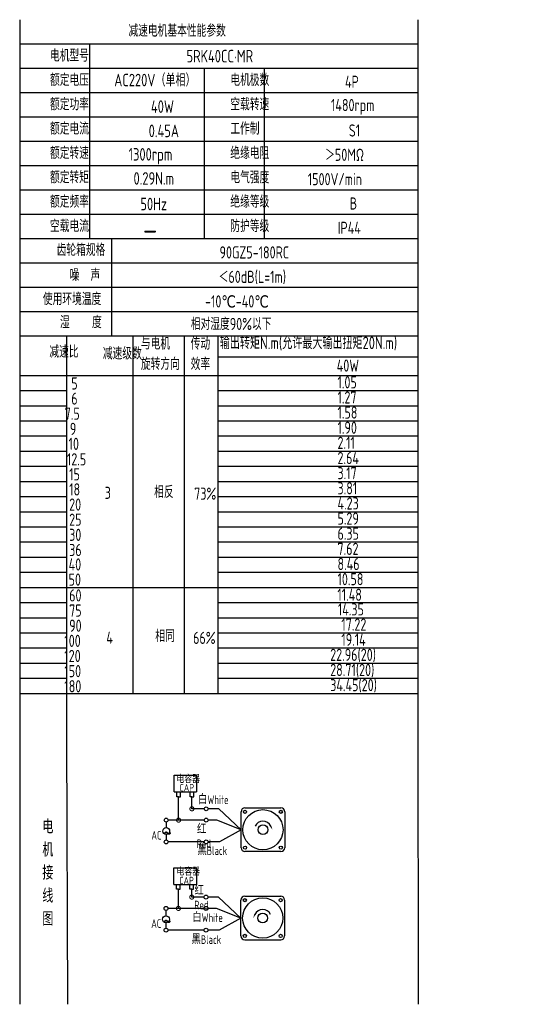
# Model space of a CAD drawing. Header units: inches. Extents: x 837 to 6223, y -2862 to 3098.
# Tile 128 of 139: x 5169 to 5492, y 1168 to 1804. Entities that reach past the tile are written whole.
import ezdxf

# ---------------------------------------------------------------- set-up
doc = ezdxf.new("R2010")
doc.units = ezdxf.units.IN
doc.header["$LTSCALE"] = 10
doc.header["$MEASUREMENT"] = 0
for name, color, linetype in [('1轮廓实线层', 7, 'Continuous'), ('2细线层', 4, 'Continuous'), ('6文字层', 3, 'Continuous'), ('7标注层', 4, 'Continuous')]:
    doc.layers.add(name, color=color, linetype=linetype)
doc.styles.add('PC_TEXTSTYLE', font='isocp.shx', dxfattribs={"width": 0.8, "bigfont": 'HZFS.SHX'})

# ---------------------------------------------------------------- blocks, each defined once
blk = doc.blocks.new('_DotSmall')
at = {"color": 0, "linetype": 'ByBlock', "const_width": 0.5}
blk.add_lwpolyline([(-0.0625, 0, 1), (0.0625, 0, 1)], format="xyb", close=True, dxfattribs=at)

msp = doc.modelspace()

# ---------------------------------------------------------------- linework, layer by layer
at = {"layer": '1轮廓实线层'}
for p, q in [((5168.98858, 1803.68536), (5168.98858, 1636.74479)), ((5168.98858, 1803.68536), (5168.98858, 1630.89946)), ((5425.93542, 1803.68536), (5425.93542, 1356.76006)), ((5168.98858, 1633.17319), (5168.98858, 1328.69889)), ((5168.98858, 1627.20281), (5168.98858, 1312.06753)), ((5168.98858, 1371.87948), (5168.98858, 1168.34795)), ((5168.98858, 1356.76006), (5168.98858, 1168.34795)), ((5425.93542, 1356.76006), (5426.24751, 1168.34796))]:
    msp.add_line(p, q, dxfattribs=at)
at = {"layer": '1轮廓实线层', "color": 4}
for p, q in [((5297.01192, 1586.15319), (5425.93542, 1586.15319)), ((5297.01192, 1574.14208), (5339.92704, 1574.14208))]:
    msp.add_line(p, q, dxfattribs=at)
at = {"layer": '2细线层'}
for p, q in [((5425.93542, 1787.97755), (5168.98858, 1787.97755)), ((5213.99675, 1787.97755), (5213.99675, 1662.31508)), ((5425.93542, 1772.26974), (5168.98858, 1772.26974)), ((5287.97841, 1772.26974), (5287.97841, 1662.31508)), ((5326.7227, 1772.26974), (5326.7227, 1662.31508)), ((5425.93542, 1756.56194), (5168.98858, 1756.56194)), ((5425.93542, 1740.85413), (5168.98858, 1740.85413)), ((5425.93542, 1725.14632), (5168.98858, 1725.14632)), ((5425.93542, 1709.43851), (5168.98858, 1709.43851)), ((5425.93542, 1693.7307), (5168.98858, 1693.7307)), ((5425.93542, 1678.02289), (5168.98858, 1678.02289)), ((5425.93542, 1662.31508), (5168.98858, 1662.31508)), ((5228.27648, 1662.31508), (5228.27648, 1599.48385)), ((5425.93542, 1646.60727), (5168.98858, 1646.60727)), ((5425.93542, 1630.89946), (5168.98858, 1630.89946)), ((5425.93542, 1630.89946), (5168.98858, 1630.89946)), ((5425.93542, 1615.19166), (5168.98858, 1615.19166)), ((5425.93542, 1615.19166), (5168.98858, 1615.19166)), ((5361.47181, 1599.48385), (5168.98858, 1599.48385)), ((5425.93542, 1599.48385), (5168.98858, 1599.48385)), ((5199.51485, 1339.64994), (5199.51485, 1599.48385)), ((5242.17223, 1368.96146), (5242.17223, 1599.48385)), ((5275.34481, 1368.96146), (5275.34481, 1599.48385)), ((5297.01192, 1368.96146), (5297.01192, 1599.48385)), ((5168.98858, 1574.14208), (5425.93542, 1574.14208)), ((5168.98858, 1564.37157), (5199.51485, 1564.37157)), ((5297.01192, 1564.37157), (5425.93542, 1564.37157)), ((5168.98858, 1554.60107), (5199.51485, 1554.60107)), ((5297.01192, 1554.60107), (5425.93542, 1554.60107)), ((5168.98858, 1544.83056), (5199.51485, 1544.83056)), ((5297.01192, 1544.83056), (5425.93542, 1544.83056)), ((5168.98858, 1535.06005), (5199.51485, 1535.06005)), ((5297.01192, 1535.06005), (5425.93542, 1535.06005)), ((5168.98858, 1525.28955), (5199.51485, 1525.28955)), ((5297.01192, 1525.28955), (5425.93542, 1525.28955)), ((5168.98858, 1515.51904), (5199.51485, 1515.51904)), ((5297.01192, 1515.51904), (5425.93542, 1515.51904)), ((5168.98858, 1505.74854), (5199.51485, 1505.74854)), ((5297.01192, 1505.74854), (5425.93542, 1505.74854)), ((5168.98858, 1495.97803), (5199.51485, 1495.97803)), ((5297.01192, 1495.97803), (5425.93542, 1495.97803)), ((5168.98858, 1486.20753), (5199.51485, 1486.20753)), ((5297.01192, 1486.20753), (5425.93542, 1486.20753)), ((5168.98858, 1476.43702), (5199.51485, 1476.43702)), ((5297.01192, 1476.43702), (5425.93542, 1476.43702)), ((5168.98858, 1466.66652), (5199.51485, 1466.66652)), ((5297.01192, 1466.66652), (5425.93542, 1466.66652)), ((5168.98858, 1456.89601), (5199.51485, 1456.89601)), ((5297.01192, 1456.89601), (5425.93542, 1456.89601)), ((5168.98858, 1447.1255), (5199.51485, 1447.1255)), ((5297.01192, 1447.1255), (5425.93542, 1447.1255)), ((5168.98858, 1437.355), (5297.01192, 1437.355)), ((5297.01192, 1437.355), (5425.93542, 1437.355)), ((5168.98858, 1427.58449), (5199.51485, 1427.58449)), ((5297.01192, 1427.58449), (5425.93542, 1427.58449)), ((5168.98858, 1417.81399), (5199.51485, 1417.81399)), ((5297.01192, 1417.81399), (5425.93542, 1417.81399)), ((5168.98858, 1408.04348), (5199.51485, 1408.04348)), ((5297.01192, 1408.04348), (5425.93542, 1408.04348)), ((5168.98858, 1398.27298), (5199.51485, 1398.27298)), ((5297.01192, 1398.27298), (5425.93542, 1398.27298)), ((5168.98858, 1388.50247), (5199.51485, 1388.50247)), ((5297.01192, 1388.50247), (5425.93542, 1388.50247)), ((5168.98858, 1378.73197), (5199.51485, 1378.73197)), ((5297.01192, 1378.73197), (5425.93542, 1378.73197)), ((5168.98858, 1368.96146), (5297.01192, 1368.96146)), ((5297.01192, 1368.96146), (5425.93542, 1368.96146)), ((5199.96578, 1168.34796), (5199.51485, 1339.64994)), ((5268.62828, 1305.44632), (5268.62828, 1316.12522)), ((5268.62828, 1316.12522), (5283.16062, 1316.12522)), ((5283.16062, 1316.12522), (5283.16062, 1305.44632)), ((5268.62828, 1305.44632), (5283.1023, 1305.44632)), ((5270.33193, 1302.2502), (5270.33193, 1305.44632)), ((5272.6792, 1302.2502), (5272.6792, 1305.44632)), ((5278.93778, 1302.25778), (5278.93778, 1305.45389)), ((5281.28505, 1302.25778), (5281.28505, 1305.45389)), ((5271.53948, 1302.2502), (5270.33193, 1302.2502)), ((5271.50557, 1302.2502), (5272.71312, 1302.2502)), ((5271.53948, 1287.1937), (5271.53948, 1302.2502)), ((5280.14533, 1302.25778), (5278.93778, 1302.25778)), ((5280.11141, 1302.25778), (5281.31896, 1302.25778)), ((5280.14533, 1294.49268), (5280.14533, 1302.28899)), ((5288.09188, 1294.49268), (5280.14533, 1294.49268)), ((5297.42255, 1294.49268), (5290.60694, 1294.49268)), ((5311.85155, 1280.994), (5297.42255, 1294.49268)), ((5288.09772, 1287.1937), (5271.53948, 1287.1937)), ((5311.85155, 1280.994), (5297.85952, 1273.13402)), ((5288.09188, 1273.13402), (5264.82341, 1273.13402)), ((5297.85952, 1273.13402), (5290.60694, 1273.13402)), ((5268.54436, 1245.75657), (5268.54436, 1256.43547)), ((5268.54436, 1256.43547), (5283.0767, 1256.43547)), ((5283.0767, 1256.43547), (5283.0767, 1245.75657)), ((5268.54436, 1245.75657), (5283.01838, 1245.75657)), ((5270.24801, 1242.56045), (5270.24801, 1245.75657)), ((5272.59528, 1242.56045), (5272.59528, 1245.75657)), ((5278.85386, 1242.56803), (5278.85386, 1245.76414)), ((5281.20113, 1242.56803), (5281.20113, 1245.76414)), ((5271.45556, 1242.56045), (5270.24801, 1242.56045)), ((5271.42165, 1230.22998), (5271.42165, 1242.56045)), ((5271.42165, 1242.56045), (5272.6292, 1242.56045)), ((5280.06141, 1242.56803), (5278.85386, 1242.56803)), ((5280.02749, 1242.56803), (5281.23504, 1242.56803)), ((5280.02749, 1237.52896), (5280.02749, 1242.56159)), ((5287.97405, 1237.52896), (5280.02749, 1237.52896)), ((5297.30472, 1237.52896), (5290.48911, 1237.52896)), ((5311.73371, 1224.03028), (5297.30472, 1237.52896)), ((5287.97989, 1230.22998), (5271.42165, 1230.22998)), ((5311.73371, 1224.03028), (5297.74169, 1216.1703)), ((5287.97405, 1216.1703), (5264.70557, 1216.1703)), ((5297.74169, 1216.1703), (5290.48911, 1216.1703)), ((5314.24305, 1209.91527), (5337.4544, 1209.91527))]:
    msp.add_line(p, q, dxfattribs=at)
at = {"layer": '2细线层', "color": 4}
for p, q in [((5311.85155, 1269.38832), (5311.85155, 1292.59968)), ((5314.36088, 1295.10901), (5337.57224, 1295.10901)), ((5340.08157, 1292.59968), (5340.08157, 1269.38832)), ((5337.57224, 1266.87899), (5314.36088, 1266.87899)), ((5315.38872, 1266.87899), (5314.36088, 1266.87899)), ((5311.73371, 1212.4246), (5311.73371, 1235.63596)), ((5314.24305, 1238.14529), (5337.4544, 1238.14529)), ((5339.96374, 1235.63596), (5339.96374, 1212.4246))]:
    msp.add_line(p, q, dxfattribs=at)
at = {"layer": '2细线层'}
for points in [[(5331.00043, 1283.34133, 0, 0, 0), (5331.00043, 1283.34133, 0.941, 0, 0), (5332.12698, 1280.92544, 0, 0, 0)], [(5320.81485, 1226.37761, 0, 0, 0), (5320.81485, 1226.37761, 0.941, 0, 0), (5319.6883, 1223.96172, 0, 0, 0)]]:
    msp.add_lwpolyline(points, format="xyseb", dxfattribs=at)
for centre in [(5289.34941, 1294.49268), (5263.51098, 1287.1937), (5289.35525, 1287.1937), (5263.53172, 1273.13402), (5289.34941, 1273.13402), (5289.23158, 1237.52896), (5263.39315, 1230.22998), (5289.23742, 1230.22998), (5263.41389, 1216.1703), (5289.23158, 1216.1703)]:
    msp.add_circle(centre, 1.25753, dxfattribs=at)
at = {"layer": '2细线层', "color": 4}
for centre, radius in [((5325.96656, 1280.994), 12.99077), ((5314.43317, 1292.52739), 1.01942), ((5337.49995, 1292.52739), 1.01942), ((5325.96656, 1280.994), 3.13667), ((5314.43317, 1269.46061), 1.01942), ((5337.49995, 1269.46061), 1.01942), ((5325.84873, 1224.03028), 12.99077), ((5314.31533, 1235.56367), 1.01942), ((5337.38212, 1235.56367), 1.01942), ((5325.84873, 1224.03028), 3.13667), ((5314.31533, 1212.49689), 1.01942), ((5337.38212, 1212.49689), 1.01942)]:
    msp.add_circle(centre, radius, dxfattribs=at)
for centre, start, end in [((5314.36088, 1292.59968), 90, 180), ((5337.57224, 1292.59968), 0, 90), ((5314.36088, 1269.38832), 180, 270), ((5337.57224, 1269.38832), 270, 0), ((5314.24305, 1235.63596), 90, 180), ((5337.4544, 1235.63596), 0, 90), ((5314.24305, 1212.4246), 180, 270), ((5337.4544, 1212.4246), 270, 0)]:
    msp.add_arc(centre, 2.50934, start, end, dxfattribs=at)
at = {"layer": '2细线层'}
for centre in [(5325.96656, 1280.994), (5325.84873, 1224.03028)]:
    msp.add_arc(centre, 5.55426, 25, 156.22351377, dxfattribs=at)
at = {"layer": '7标注层'}
for p, q in [((5263.52445, 1285.93624), (5263.52669, 1282.37619)), ((5271.53948, 1287.1937), (5264.76851, 1287.1937)), ((5296.13132, 1287.1937), (5290.61279, 1287.1937)), ((5311.85155, 1280.994), (5296.13132, 1287.1937)), ((5263.52948, 1277.9516), (5263.53172, 1274.39155)), ((5263.40662, 1228.97252), (5263.40886, 1225.41247)), ((5271.42165, 1230.22998), (5264.65068, 1230.22998)), ((5296.01348, 1230.22998), (5290.49495, 1230.22998)), ((5311.73371, 1224.03028), (5296.01348, 1230.22998)), ((5263.41164, 1220.98788), (5263.41389, 1217.42783))]:
    msp.add_line(p, q, dxfattribs=at)
for centre in [(5263.52809, 1280.16389), (5263.41025, 1223.20018)]:
    msp.add_circle(centre, 2.21229, dxfattribs=at)

# ---------------------------------------------------------------- block references
at = {"layer": '2细线层'}
for p, xscale, yscale, zscale, rotation in [((5280.14533, 1294.49268), 5.299573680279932, 5.299573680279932, 5.299573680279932, 0.05529606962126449), ((5271.53948, 1287.1937), 5.299573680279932, 5.299573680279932, 5.299573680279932, 0.05529606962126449), ((5280.02749, 1237.52896), 5.299573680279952, 5.299573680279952, 5.299573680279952, 0.05529606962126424), ((5271.42165, 1230.22998), 5.299573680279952, 5.299573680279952, 5.299573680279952, 0.05529606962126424)]:
    msp.add_blockref('_DotSmall', p, dxfattribs=dict(at, xscale=xscale, yscale=yscale, zscale=zscale, rotation=rotation))

# ---------------------------------------------------------------- texts
at = {"layer": '6文字层', "style": 'PC_TEXTSTYLE'}
for s, insert, char_height, width, attachment_point in [('{\\C3;减速电机基本性能参数}', (5239.18052, 1800.51442), 7.8539044, 91.6376662, 1), ('{\\C3;         电机型号 }', (5156.22369, 1784.46558), 7.8539044, 91.6376662, 1), ('\\pi23.001;{\\C3;      5RK40CC·MR}', (5231.4395, 1784.21797), 8.100556, 112.3650494, 1), ('{\\C3;         额定电压}', (5156.22369, 1768.75777), 7.8539044, 91.6376662, 1), ('{\\C3;       AC220V（单相）}', (5204.06857, 1768.792), 8.100556, 94.5155433, 1), ('{\\C3;         电机极数}', (5272.60073, 1768.75777), 7.8539044, 91.6376662, 1), ('{\\C3;         4P}', (5346.61977, 1767.55218), 7.8539044, 91.6376662, 1), ('{\\C3;         额定功率}', (5156.22369, 1753.04996), 7.8539044, 91.6376662, 1), ('{\\C3;         空载转速}', (5272.60073, 1753.04996), 7.8539044, 91.6376662, 1), ('{\\C3;              40W}', (5201.83128, 1751.65181), 8.100556, 94.5155433, 1), ('{\\C3;          1480rpm}', (5333.95067, 1752.52632), 7.8539044, 91.6376662, 1), ('{\\C3;         额定电流}', (5156.22369, 1737.34215), 7.8539044, 91.6376662, 1), ('{\\C3;              0.45A}', (5200.35484, 1735.97748), 8.100556, 94.5155433, 1), ('{\\C3;         工作制}', (5272.60073, 1737.34215), 7.8539044, 91.6376662, 1), ('{\\C3;           S1}', (5341.88655, 1736.13656), 7.8539044, 91.6376662, 1), ('{\\C3;         额定转速}', (5156.22369, 1721.63435), 7.8539044, 91.6376662, 1), ('{\\C3;         绝缘电阻}', (5272.60073, 1721.63435), 7.8539044, 91.6376662, 1), ('{\\C3;       1300rpm}', (5213.32349, 1720.85381), 8.100556, 94.5155433, 1), ('{\\C3;       ＞50MΩ}', (5340.99908, 1720.42875), 7.8539044, 91.6376662, 1), ('{\\C3;         额定转矩}', (5156.22369, 1705.92654), 7.8539044, 91.6376662, 1), ('{\\C3;       0.29N.m}', (5216.5183, 1705.30792), 8.100556, 94.5155433, 1), ('{\\C3;         电气强度}', (5272.60073, 1705.92654), 7.8539044, 91.6376662, 1), ('{\\C3;  1500V/min}', (5347.74663, 1704.72095), 7.8539044, 91.6376662, 1), ('{\\C3;         额定频率}', (5156.22369, 1690.21873), 7.8539044, 91.6376662, 1), ('{\\C3;         绝缘等级}', (5272.60073, 1690.21873), 7.8539044, 91.6376662, 1), ('{\\C3;        50Hz}', (5217.24768, 1688.80808), 8.100556, 94.5155433, 1), ('{\\C3;          B}', (5346.02811, 1689.01314), 7.8539044, 91.6376662, 1), ('{\\C3;         空载电流}', (5156.22369, 1674.51092), 7.8539044, 91.6376662, 1), ('{\\C3;         防护等级}', (5272.60073, 1674.51092), 7.8539044, 91.6376662, 1), ('{\\C3;         IP44}', (5341.88655, 1673.30533), 7.8539044, 91.6376662, 1), ('{\\C3;        \\H1.6708x;—}', (5220.00416, 1674.86439), 7.8539044, 91.6376662, 1), ('{\\C3;              齿轮箱规格}', (5142.52779, 1659.08378), 7.8539044, 91.6376662, 1), ('{\\C3;             90GZ5-180RC}', (5251.26496, 1657.4436), 7.8539044, 91.6376662, 1), ('{\\C3;              噪  声}', (5150.90586, 1642.88811), 7.8539044, 91.6376662, 1), ('{\\C3;              ＜60dB(L=1m)}', (5247.13195, 1641.68769), 7.8539044, 91.6376662, 1), ('{\\C3;       使用环境温度}', (5158.80043, 1627.38749), 7.8539044, 91.6376662, 1), ('{\\C3;       -10℃-40℃}', (5263.48516, 1625.826), 7.8539044, 91.6376662, 1), ('{\\C3;           湿    度}', (5155.49741, 1612.42767), 7.8539044, 91.6376662, 1), ('{\\C3;      相对湿度90%以下}', (5257.86446, 1611.30902), 7.8539044, 91.6376662, 1), ('{\\C3;与电机\\P旋转方向}', (5247.20877, 1598.62959), 7.853904, 91.6376662, 1), ('{\\C3;传动\\P效率}', (5279.35502, 1598.5473), 7.853904, 91.6376662, 1), ('{\\C3;输出转矩N.m(允许最大输出扭矩20N.m)}', (5298.15257, 1599.19773), 8.100556, 140.9134884, 1), ('{\\C3;              减速比}', (5137.85554, 1593.38333), 7.8539044, 91.6376662, 1), ('{\\C3;              减速级数}', (5172.38351, 1592.24415), 7.8539044, 91.6376662, 1), ('{\\C3;                40W}', (5316.10934, 1584.43309), 7.8539044, 91.6376662, 1), ('{\\C3;                   5}', (5134.05092, 1572.90778), 7.8539044, 91.6376662, 1), ('{\\C3;                1.05}', (5316.62093, 1573.64477), 7.8539044, 91.6376662, 1), ('{\\C3;                   6}', (5134.05092, 1563.13728), 7.8539044, 91.6376662, 1), ('{\\C3;                1.27}', (5316.62093, 1563.87426), 7.8539044, 91.6376662, 1), ('{\\C3;                  7.5}', (5133.36174, 1553.36677), 7.8539044, 91.6376662, 1), ('{\\C3;                1.58}', (5316.62093, 1554.10376), 7.8539044, 91.6376662, 1), ('{\\C3;                1.90}', (5316.62093, 1544.33325), 7.8539044, 91.6376662, 1), ('{\\C3;                  9}', (5136.67059, 1543.59627), 7.8539044, 91.6376662, 1), ('{\\C3;                   10}', (5132.30339, 1533.944), 7.8539044, 91.6376662, 1), ('{\\C3;                2.11}', (5316.62093, 1534.56275), 7.8539044, 91.6376662, 1), ('{\\C3;                2.64}', (5316.62093, 1524.79224), 7.8539044, 91.6376662, 1), ('{\\C3;                   12.5}', (5131.21056, 1523.93352), 7.8539044, 91.6376662, 1), ('{\\C3;                   15}', (5132.67257, 1514.28475), 7.8539044, 91.6376662, 1), ('{\\C3;                3.17}', (5316.62093, 1515.02174), 7.8539044, 91.6376662, 1), ('{\\C3;                   18}', (5132.67257, 1504.51425), 7.8539044, 91.6376662, 1), ('{\\C3;     3}', (5205.91019, 1502.32588), 7.8539044, 91.6376662, 1), ('{\\C3;     相反}', (5237.80684, 1502.883), 7.8539044, 91.6376662, 1), ('{\\C3;  73%}', (5274.4122, 1501.78771), 7.8539044, 91.6376662, 1), ('{\\C3;                3.81}', (5316.62093, 1505.25123), 7.8539044, 91.6376662, 1), ('{\\C3;                   20}', (5132.67257, 1494.74374), 7.8539044, 91.6376662, 1), ('{\\C3;                4.23}', (5316.62093, 1495.48072), 7.8539044, 91.6376662, 1), ('{\\C3;                   25}', (5132.67257, 1484.97323), 7.8539044, 91.6376662, 1), ('{\\C3;                5.29}', (5316.62093, 1485.71022), 7.8539044, 91.6376662, 1), ('{\\C3;                   30}', (5132.67257, 1475.20273), 7.8539044, 91.6376662, 1), ('{\\C3;                6.35}', (5316.62093, 1475.93971), 7.8539044, 91.6376662, 1), ('{\\C3;                   36}', (5132.67257, 1465.43222), 7.8539044, 91.6376662, 1), ('{\\C3;                7.62}', (5316.62093, 1466.16921), 7.8539044, 91.6376662, 1), ('{\\C3;                   40}', (5132.31317, 1456.09715), 7.8539044, 91.6376662, 1), ('{\\C3;                8.46}', (5316.62093, 1456.3987), 7.8539044, 91.6376662, 1), ('{\\C3;                   50}', (5132.31317, 1446.32664), 7.8539044, 91.6376662, 1), ('{\\C3;                10.58}', (5316.62093, 1446.6282), 7.8539044, 91.6376662, 1), ('{\\C3;                   60}', (5132.67257, 1436.12071), 7.8539044, 91.6376662, 1), ('{\\C3;                11.48}', (5316.53158, 1436.55699), 7.8539044, 91.6376662, 1), ('{\\C3;                   75}', (5132.67257, 1426.3502), 7.8539044, 91.6376662, 1), ('{\\C3;                 14.35}', (5313.27231, 1427.08719), 7.8539044, 91.6376662, 1), ('{\\C3;                  17.22}', (5311.90852, 1417.31668), 7.8539044, 91.6376662, 1), ('{\\C3;                   90}', (5132.67257, 1416.5797), 7.8539044, 91.6376662, 1), ('{\\C3;     相同}', (5238.51854, 1409.93235), 7.8539044, 91.6376662, 1), ('{\\C3;                  100}', (5133.15741, 1406.80919), 7.8539044, 91.6376662, 1), ('{\\C3;     4}', (5206.94403, 1408.88175), 7.8539044, 91.6376662, 1), ('{\\C3;   66%}', (5270.12234, 1408.71375), 7.8539044, 91.6376662, 1), ('{\\C3;                  19.14}', (5311.90852, 1407.54617), 7.8539044, 91.6376662, 1), ('{\\C3;                22.96(20)}', (5311.90638, 1397.77567), 7.8539044, 91.6376662, 1), ('{\\C3;                  120}', (5133.15741, 1397.03868), 7.8539044, 91.6376662, 1), ('{\\C3;                  150}', (5133.15741, 1387.26818), 7.8539044, 91.6376662, 1), ('{\\C3;                28.71(20)}', (5311.90638, 1388.00516), 7.8539044, 91.6376662, 1), ('{\\C3;                34.45(20)}', (5311.90638, 1378.23466), 7.8539044, 91.6376662, 1), ('{\\C3;                  180}', (5133.15741, 1377.49767), 7.8539044, 91.6376662, 1), ('\\pi0.61362;电容器', (5269.51266, 1315.90428), 4.7060261, 25.3033154, 1), ('\\pi3.1962;CAP', (5268.98556, 1310.50498), 4.7060261, 14.4740203, 1), ('白White', (5284.09513, 1303.1585), 5.590759, 19.2640921, 1), ('{\\C3;     电\\P     机\\P     接\\P     线\\P     图}', (5176.96116, 1287.48895), 8.9248914, 175.8223704, 2), ('\\pi0.16814;红Red', (5283.23617, 1284.04754), 5.590759, 14.2985603, 1), ('\\pi0.11496;~', (5261.52996, 1284.17997), 11.3057572, 3.8477626, 1), ('\\pi2.1218;AC', (5251.86948, 1280.20454), 5.590759, 10.0579945, 1), ('黑Black', (5283.69528, 1270.29787), 5.590759, 20.0394661, 1), ('\\pi0.61362;电容器', (5269.56864, 1256.18933), 4.7060261, 21.7768116, 1), ('\\pi0.16814;红Red', (5281.65266, 1244.54883), 5.590759, 14.2985603, 1), ('\\pi3.1962;CAP', (5268.824, 1250.60701), 4.7060261, 14.4740203, 1), ('白White', (5280.35869, 1227.09162), 5.590759, 21.6531437, 1), ('\\pi0.11496;~', (5261.41212, 1227.21625), 11.3057572, 3.8477626, 1), ('\\pi2.1218;AC', (5251.75165, 1223.24082), 5.590759, 10.0579945, 1), ('黑Black', (5279.87776, 1212.90682), 5.590759, 20.9993997, 1)]:
    msp.add_mtext(s, dxfattribs=dict(at, insert=insert, char_height=char_height, width=width, attachment_point=attachment_point))

doc.saveas('drawing.dxf')
